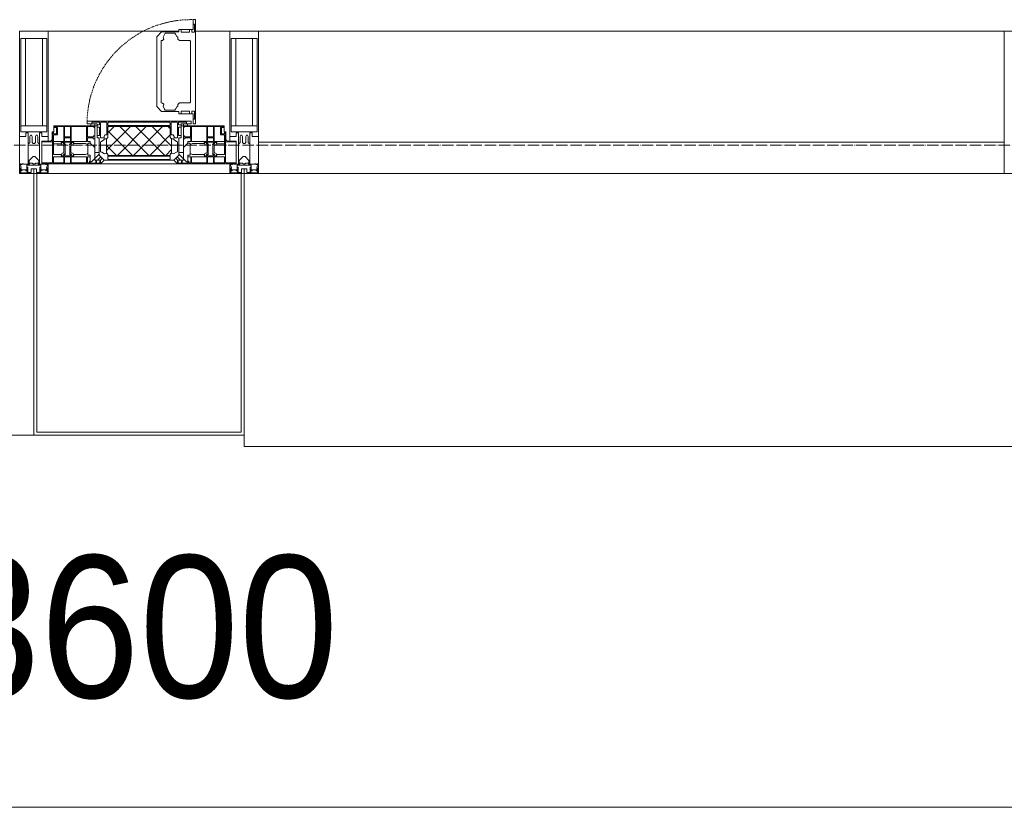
# Model space of a CAD drawing. Header units: millimetres. Extents: x -816133 to 919604, y 87941 to 147341.
# Tile 103 of 201: x -25662 to -23929, y 119409 to 120794. Entities that reach past the tile are written whole.
import ezdxf

# ---------------------------------------------------------------- set-up
doc = ezdxf.new("R2010")
doc.units = ezdxf.units.MM
doc.linetypes.add('-D1-02х01', pattern=[3, 2, -1])
doc.linetypes.add('ADSK_Линия сетки', pattern=[25, 20, -2.5, 0, -2.5])
for name, color, linetype, lineweight in [('A-010-D_DIM', 7, 'Continuous', 9), ('A-214-M_CURT_WALL', 7, 'Continuous', 18), ('A-215-M_CURT_PANEL', 7, 'Continuous', 18), ('A-280-M_COLUMN', 7, 'Continuous', 18), ('A-314-M_WINDOW', 7, 'Continuous', 18), ('Z-030-M_GRID', 7, 'Continuous', 9), ('Z-060-M_DETAIL', 7, 'Continuous', 18), ('СС-011-ПОЖ-СИГНАЛИЗАЦИЯ', 1, 'Continuous', 30)]:
    doc.layers.add(name, color=color, linetype=linetype, lineweight=lineweight)
doc.styles.add('Arial_3', font='arial.ttf', dxfattribs={"width": 0.9, "height": 500})

# ---------------------------------------------------------------- blocks, each defined once
blk = doc.blocks.new('10эт')
at = {"layer": 'A-215-M_CURT_PANEL', "lineweight": 5}
h = blk.add_hatch(dxfattribs=at)
h.set_pattern_fill('FP_34', color=9, style=0, pattern_type=2)
h.set_pattern_definition([(45, (221501.717, 104051.05), (-14.1421356, 14.1421356), []), (135, (221501.717, 104051.05), (-14.1421356, -14.1421356), [])])
h.paths.add_polyline_path([(334797.2, 119432.9), (334906.3, 119432.9), (334906.7, 119435.1), (334909, 119437.4), (334909, 119461.8), (334906.3, 119464.5), (334905.4, 119483.8), (334797.1, 119482.8), (334797.1, 119464.5), (334794.5, 119461.8), (334794.5, 119437.4), (334796.8, 119435.1)])
at = {"layer": 'A-010-D_DIM', "color": 9, "lineweight": 20}
for p, q in [((332751.7, 118286.6), (336951.7, 118286.6)), ((336351.7, 118286.6), (340551.7, 118286.6))]:
    blk.add_line(p, q, dxfattribs=at)
at = {"layer": 'A-214-M_CURT_WALL', "color": 9, "lineweight": 5, "extrusion": (0, 0, -1)}
for p, q in [((334641.7, 119651.1), (334641.7, 119401.1)), ((334691.7, 119651.1), (334641.7, 119651.1)), ((334691.7, 119458.1), (334691.7, 119651.1)), ((335011.7, 119651.1), (335011.7, 119458.1)), ((335061.7, 119651.1), (335011.7, 119651.1)), ((335061.7, 119401.1), (335061.7, 119651.1)), ((336374.2, 119651.1), (336374.2, 119401.1)), ((336401.7, 119651.1), (336374.2, 119651.1)), ((334691.7, 119401.1), (334691.7, 119418.1)), ((335011.7, 119418.1), (335011.7, 119401.1)), ((334641.7, 119401.1), (334666.7, 119401.1)), ((334671.7, 119401.1), (334691.7, 119401.1)), ((335011.7, 119401.1), (335031.7, 119401.1)), ((335036.7, 119401.1), (335061.7, 119401.1)), ((336374.2, 119401.1), (336399.2, 119401.1))]:
    blk.add_line(p, q, dxfattribs=at)
at = {"layer": 'A-214-M_CURT_WALL', "color": 9, "lineweight": 5}
for p, q in [((334921.8, 119651.1), (334691.7, 119651.1)), ((335011.7, 119651.1), (334951.3, 119651.1)), ((336374.2, 119651.1), (335061.7, 119651.1))]:
    blk.add_line(p, q, dxfattribs=at)
at = {"layer": 'A-215-M_CURT_PANEL', "color": 9, "lineweight": 5}
for p, q in [((336374.2, 119456.1), (335061.7, 119456.1)), ((335061.7, 119456.1), (335061.7, 119401.1)), ((336374.2, 119401.1), (336374.2, 119456.1)), ((335061.7, 119401.1), (336374.2, 119401.1))]:
    blk.add_line(p, q, dxfattribs=at)
at = {"layer": 'A-280-M_COLUMN', "color": 9, "lineweight": 5}
for p, q in [((334666.7, 119401.1), (334671.7, 119401.1)), ((334666.7, 118941.1), (334666.7, 119401.1)), ((334671.7, 119401.1), (334671.7, 118946.1)), ((335011.7, 119401.1), (334691.7, 119401.1)), ((335031.7, 119401.1), (335036.7, 119401.1)), ((335031.7, 118946.1), (335031.7, 119401.1)), ((335036.7, 119401.1), (335036.7, 118941.1)), ((333304.2, 118941.1), (334666.7, 118941.1)), ((335036.7, 118941.1), (334666.7, 118941.1)), ((334671.7, 118946.1), (335031.7, 118946.1)), ((335036.7, 118921.1), (335036.7, 118941.1)), ((335036.7, 118921.1), (336399.2, 118921.1))]:
    blk.add_line(p, q, dxfattribs=at)
at = {"layer": 'A-314-M_WINDOW', "color": 9, "lineweight": 5}
for p, q in [((334946.8, 119671.6), (334946.8, 119654)), ((334951.3, 119671.6), (334946.8, 119671.6)), ((334951.3, 119671.6), (334951.3, 119488.6)), ((334891.4, 119650), (334882.8, 119641.5)), ((334921.8, 119650), (334891.4, 119650)), ((334897.6, 119647.8), (334896.7, 119645.7)), ((334915, 119647.8), (334897.6, 119647.8)), ((334915.8, 119646), (334915, 119647.8)), ((334921.8, 119654), (334921.8, 119650)), ((334946.8, 119654), (334921.8, 119654)), ((334925.8, 119649.4), (334925.8, 119654)), ((334940.8, 119649.4), (334925.8, 119649.4)), ((334940.8, 119654), (334940.8, 119649.4)), ((334944.8, 119649.4), (334944.8, 119654)), ((334949.6, 119649.4), (334944.8, 119649.4)), ((334949.6, 119663.4), (334946.8, 119663.4)), ((334949.6, 119663.4), (334949.6, 119649.4)), ((334882.8, 119518.7), (334882.8, 119641.5)), ((334893.1, 119635.2), (334890.8, 119634.8)), ((334890.8, 119580.1), (334890.8, 119634.8)), ((334893.1, 119635.2), (334895.2, 119637.4)), ((334896.7, 119645.7), (334894.1, 119640.8)), ((334894.1, 119640.8), (334895.2, 119637.4)), ((334915.8, 119646), (334918.4, 119642)), ((334918.4, 119642), (334920.3, 119640.7)), ((334920.3, 119640.7), (334920.3, 119637.5)), ((334920.3, 119637.5), (334922.9, 119634.9)), ((334922.9, 119634.9), (334941.2, 119634.9)), ((334941.2, 119634.9), (334942.3, 119633.8)), ((334942.3, 119526.3), (334942.3, 119633.8)), ((334890.8, 119580.1), (334890.8, 119525.3)), ((334893.1, 119524.9), (334890.8, 119525.3)), ((334941.2, 119525.2), (334942.3, 119526.3)), ((334891.4, 119510.1), (334882.8, 119518.7)), ((334921.8, 119510.1), (334891.4, 119510.1)), ((334893.1, 119524.9), (334895.2, 119522.7)), ((334894.1, 119519.3), (334895.2, 119522.7)), ((334896.7, 119514.4), (334894.1, 119519.3)), ((334897.6, 119512.3), (334896.7, 119514.4)), ((334915, 119512.3), (334897.6, 119512.3)), ((334915.8, 119514.1), (334915, 119512.3)), ((334915.8, 119514.1), (334918.4, 119518.1)), ((334918.4, 119518.1), (334920.3, 119519.4)), ((334920.3, 119522.6), (334922.9, 119525.2)), ((334920.3, 119519.4), (334920.3, 119522.6)), ((334921.8, 119506.1), (334921.8, 119510.1)), ((334922.9, 119525.2), (334941.2, 119525.2)), ((334925.8, 119510.7), (334925.8, 119506.1)), ((334940.8, 119510.7), (334925.8, 119510.7)), ((334940.8, 119506.1), (334940.8, 119510.7)), ((334944.8, 119510.7), (334944.8, 119506.1)), ((334949.6, 119510.7), (334944.8, 119510.7)), ((334949.6, 119496.7), (334949.6, 119510.7)), ((334760.2, 119493.1), (334943.2, 119493.1)), ((334760.2, 119488.6), (334760.2, 119493.1)), ((334946.8, 119506.1), (334921.8, 119506.1)), ((334943.2, 119493.1), (334943.2, 119488.6)), ((334946.8, 119488.6), (334946.8, 119506.1)), ((334949.6, 119496.7), (334946.8, 119496.7)), ((334698.7, 119474.6), (334701.7, 119474.6)), ((334698.7, 119461.1), (334698.7, 119474.6)), ((334699.7, 119421.1), (334699.7, 119474.6)), ((334701.2, 119470.6), (334701.2, 119474.6)), ((334701.7, 119485.1), (334773.7, 119485.1)), ((334701.7, 119474.6), (334701.7, 119485.1)), ((334703.2, 119483.6), (334719.3, 119483.6)), ((334703.2, 119482.1), (334703.2, 119483.6)), ((334708.2, 119482.1), (334703.2, 119482.1)), ((334706.7, 119470.6), (334706.7, 119480.6)), ((334708.2, 119469.1), (334708.2, 119482.1)), ((334719.3, 119457.6), (334719.3, 119483.6)), ((334720.7, 119483.6), (334730.9, 119483.6)), ((334720.7, 119483.6), (334720.7, 119465.6)), ((334730.9, 119483.6), (334730.9, 119465.6)), ((334732.4, 119483.6), (334759.2, 119483.6)), ((334732.4, 119457.6), (334732.4, 119483.6)), ((334759.2, 119457.6), (334759.2, 119483.6)), ((334777.8, 119488.6), (334760.2, 119488.6)), ((334760.9, 119483.6), (334772.2, 119483.6)), ((334760.9, 119465.6), (334760.9, 119483.6)), ((334766.7, 119485.1), (334766.7, 119488.6)), ((334766.7, 119488.6), (334773.7, 119488.6)), ((334773.7, 119485.1), (334766.7, 119485.1)), ((334772.2, 119483.6), (334772.2, 119481.7)), ((334772.2, 119481.7), (334773.7, 119481.7)), ((334773.7, 119488.6), (334773.7, 119485.1)), ((334773.7, 119485.1), (334777.8, 119485.1)), ((334773.7, 119485.1), (334773.7, 119424.6)), ((334777.8, 119463.6), (334777.8, 119488.6)), ((334925.6, 119488.6), (334925.6, 119463.6)), ((334943.2, 119488.6), (334925.6, 119488.6)), ((334925.6, 119485.1), (334929.7, 119485.1)), ((334929.7, 119488.6), (334929.7, 119485.1)), ((334936.8, 119488.6), (334929.7, 119488.6)), ((334929.7, 119485.1), (334936.8, 119485.1)), ((334929.7, 119485.1), (335001.7, 119485.1)), ((334929.7, 119424.6), (334929.7, 119485.1)), ((334931.3, 119481.7), (334929.7, 119481.7)), ((334942.5, 119483.6), (334931.3, 119483.6)), ((334931.3, 119483.6), (334931.3, 119481.7)), ((334936.8, 119485.1), (334936.8, 119488.6)), ((334942.5, 119465.6), (334942.5, 119483.6)), ((334971.1, 119483.6), (334944.2, 119483.6)), ((334944.2, 119457.6), (334944.2, 119483.6)), ((334951.3, 119488.6), (334946.8, 119488.6)), ((334971.1, 119457.6), (334971.1, 119483.6)), ((334972.5, 119483.6), (334972.5, 119465.6)), ((334982.7, 119483.6), (334972.5, 119483.6)), ((334982.7, 119483.6), (334982.7, 119465.6)), ((334984.2, 119457.6), (334984.2, 119483.6)), ((335000.2, 119483.6), (334984.2, 119483.6)), ((334995.2, 119482.1), (335000.2, 119482.1)), ((334995.2, 119469.1), (334995.2, 119482.1)), ((334996.7, 119470.6), (334996.7, 119480.6)), ((335000.2, 119482.1), (335000.2, 119483.6)), ((335001.7, 119485.1), (335001.7, 119474.6)), ((335001.7, 119474.6), (335004.7, 119474.6)), ((335002.2, 119470.6), (335002.2, 119474.6)), ((335003.7, 119421.1), (335003.7, 119474.6)), ((335004.7, 119474.6), (335004.7, 119461.1)), ((334680.7, 119458.1), (334695.7, 119458.1)), ((334680.7, 119418.1), (334680.7, 119458.1)), ((334680.7, 119456.6), (334699.7, 119456.6)), ((334706.7, 119470.6), (334701.2, 119470.6)), ((334701.2, 119434.7), (334701.2, 119469.1)), ((334701.2, 119469.1), (334708.2, 119469.1)), ((334701.2, 119457.6), (334719.3, 119457.6)), ((334720.7, 119465.6), (334730.9, 119465.6)), ((334720.7, 119457.5), (334720.7, 119463.7)), ((334730.9, 119463.7), (334720.7, 119463.7)), ((334720.7, 119457.5), (334730.9, 119457.5)), ((334720.7, 119456.1), (334720.7, 119453.8)), ((334730.9, 119456.1), (334720.7, 119456.1)), ((334730.9, 119457.5), (334730.9, 119463.7)), ((334730.9, 119456.1), (334730.9, 119453.8)), ((334759.2, 119457.6), (334732.4, 119457.6)), ((334771.6, 119465.6), (334760.9, 119465.6)), ((334760.9, 119463.7), (334760.9, 119457.6)), ((334771.3, 119463.7), (334760.9, 119463.7)), ((334760.9, 119457.6), (334765.8, 119457.6)), ((334765.8, 119457.6), (334765.8, 119454.6)), ((334771.3, 119462.2), (334771.3, 119463.7)), ((334773.7, 119462.2), (334771.3, 119462.2)), ((334771.6, 119467.2), (334771.6, 119465.6)), ((334773.7, 119467.2), (334771.6, 119467.2)), ((334773.7, 119467.2), (334773.7, 119462.2)), ((334781.8, 119463.6), (334777.8, 119463.6)), ((334781.8, 119433.1), (334781.8, 119463.6)), ((334921.7, 119463.6), (334921.7, 119433.1)), ((334925.6, 119463.6), (334921.7, 119463.6)), ((334929.7, 119467.2), (334929.7, 119462.2)), ((334929.7, 119467.2), (334931.8, 119467.2)), ((334929.7, 119462.2), (334932.1, 119462.2)), ((334931.8, 119467.2), (334931.8, 119465.6)), ((334931.8, 119465.6), (334942.5, 119465.6)), ((334932.1, 119463.7), (334942.6, 119463.7)), ((334932.1, 119462.2), (334932.1, 119463.7)), ((334937.6, 119457.6), (334937.6, 119454.6)), ((334942.6, 119457.6), (334937.6, 119457.6)), ((334942.6, 119463.7), (334942.6, 119457.6)), ((334944.2, 119457.6), (334971.1, 119457.6)), ((334982.7, 119465.6), (334972.5, 119465.6)), ((334972.5, 119457.5), (334972.5, 119463.7)), ((334972.5, 119463.7), (334982.7, 119463.7)), ((334982.7, 119457.5), (334972.5, 119457.5)), ((334972.5, 119456.1), (334972.5, 119453.8)), ((334972.5, 119456.1), (334982.7, 119456.1)), ((334982.7, 119457.5), (334982.7, 119463.7)), ((334982.7, 119456.1), (334982.7, 119453.8)), ((335002.2, 119457.6), (334984.2, 119457.6)), ((335002.2, 119469.1), (334995.2, 119469.1)), ((334996.7, 119470.6), (335002.2, 119470.6)), ((335002.2, 119434.7), (335002.2, 119469.1)), ((335022.7, 119456.6), (335003.7, 119456.6)), ((335007.7, 119458.1), (335022.7, 119458.1)), ((335022.7, 119458.1), (335022.7, 119418.1)), ((334715.3, 119453.4), (334701.2, 119453.4)), ((334714.5, 119455.8), (334715.9, 119451.8)), ((334719.2, 119455.8), (334714.5, 119455.8)), ((334719.6, 119450), (334715.9, 119451.8)), ((334719.2, 119454.9), (334718.4, 119453.1)), ((334718.4, 119453.1), (334721.6, 119451.5)), ((334719.2, 119454.9), (334719.2, 119455.8)), ((334719.6, 119450), (334719.6, 119437.8)), ((334722.3, 119452.2), (334720.7, 119453.8)), ((334721.6, 119451.5), (334722.3, 119452.2)), ((334721.6, 119436.4), (334721.6, 119451.5)), ((334729.3, 119452.2), (334730.9, 119453.8)), ((334730, 119451.5), (334729.3, 119452.2)), ((334733.3, 119453.1), (334730, 119451.5)), ((334730, 119436.4), (334730, 119451.5)), ((334732, 119450), (334735.8, 119451.8)), ((334732, 119450), (334732, 119437.8)), ((334732.4, 119455.8), (334737.1, 119455.8)), ((334732.4, 119454.9), (334732.4, 119455.8)), ((334732.4, 119454.9), (334733.3, 119453.1)), ((334737.1, 119455.8), (334735.8, 119451.8)), ((334757.6, 119453.6), (334736.4, 119453.6)), ((334761.8, 119451.9), (334757.6, 119453.6)), ((334761.8, 119453.3), (334763.1, 119454.6)), ((334761.8, 119453.3), (334761.8, 119451.9)), ((334761.8, 119436.1), (334761.8, 119451.9)), ((334765.8, 119454.6), (334763.1, 119454.6)), ((334765.8, 119454.6), (334773.7, 119446.7)), ((334773.7, 119446.7), (334773.7, 119437.9)), ((334937.6, 119454.6), (334929.7, 119446.7)), ((334929.7, 119446.7), (334929.7, 119437.9)), ((334937.6, 119454.6), (334940.3, 119454.6)), ((334941.6, 119453.3), (334940.3, 119454.6)), ((334941.6, 119451.9), (334945.8, 119453.6)), ((334941.6, 119453.3), (334941.6, 119451.9)), ((334941.6, 119436.1), (334941.6, 119451.9)), ((334945.8, 119453.6), (334967.1, 119453.6)), ((334966.3, 119455.8), (334967.7, 119451.8)), ((334971, 119455.8), (334966.3, 119455.8)), ((334971.4, 119450), (334967.7, 119451.8)), ((334971, 119454.9), (334970.1, 119453.1)), ((334970.1, 119453.1), (334973.4, 119451.5)), ((334971, 119454.9), (334971, 119455.8)), ((334971.4, 119450), (334971.4, 119437.8)), ((334974.1, 119452.2), (334972.5, 119453.8)), ((334973.4, 119451.5), (334974.1, 119452.2)), ((334973.4, 119436.4), (334973.4, 119451.5)), ((334981.1, 119452.2), (334982.7, 119453.8)), ((334981.8, 119451.5), (334981.1, 119452.2)), ((334985.1, 119453.1), (334981.8, 119451.5)), ((334981.8, 119436.4), (334981.8, 119451.5)), ((334983.8, 119450), (334987.6, 119451.8)), ((334983.8, 119450), (334983.8, 119437.8)), ((334984.2, 119455.8), (334988.9, 119455.8)), ((334984.2, 119454.9), (334984.2, 119455.8)), ((334984.2, 119454.9), (334985.1, 119453.1)), ((334988.9, 119455.8), (334987.6, 119451.8)), ((334988.1, 119453.4), (335002.2, 119453.4)), ((334715.4, 119434.7), (334701.2, 119434.7)), ((334701.2, 119430.4), (334719.3, 119430.4)), ((334701.2, 119418.1), (334701.2, 119430.4)), ((334714.5, 119432), (334715.9, 119436)), ((334719.2, 119432), (334714.5, 119432)), ((334719.6, 119437.8), (334715.9, 119436)), ((334718.4, 119434.8), (334721.6, 119436.4)), ((334719.2, 119433), (334718.4, 119434.8)), ((334719.2, 119433), (334719.2, 119432)), ((334719.3, 119430.4), (334719.3, 119419.6)), ((334722.3, 119435.7), (334720.7, 119434.1)), ((334720.7, 119432), (334720.7, 119434.1)), ((334730.9, 119432), (334720.7, 119432)), ((334720.7, 119430.5), (334730.9, 119430.5)), ((334720.7, 119419.3), (334720.7, 119430.5)), ((334721.6, 119436.4), (334722.3, 119435.7)), ((334730, 119436.4), (334729.3, 119435.7)), ((334729.3, 119435.7), (334730.9, 119434.1)), ((334733.3, 119434.8), (334730, 119436.4)), ((334730.9, 119432), (334730.9, 119434.1)), ((334730.9, 119419.3), (334730.9, 119430.5)), ((334732, 119437.8), (334735.8, 119436)), ((334732.4, 119433), (334733.3, 119434.8)), ((334732.4, 119433), (334732.4, 119432)), ((334732.4, 119432), (334737.1, 119432)), ((334759.2, 119430.4), (334732.4, 119430.4)), ((334732.4, 119430.4), (334732.4, 119419.6)), ((334737.1, 119432), (334735.8, 119436)), ((334757.6, 119434.5), (334736.3, 119434.5)), ((334761.8, 119436.1), (334757.6, 119434.5)), ((334759.2, 119419.6), (334759.2, 119430.4)), ((334760.9, 119419.6), (334760.9, 119430.5)), ((334760.9, 119430.5), (334765.8, 119430.5)), ((334761.8, 119433.5), (334761.8, 119436.1)), ((334765.8, 119433.5), (334761.8, 119433.5)), ((334764.4, 119423), (334765.8, 119423)), ((334764.4, 119421.5), (334764.4, 119423)), ((334764.4, 119421.5), (334764.4, 119419.6)), ((334766.9, 119421.5), (334764.4, 119421.5)), ((334765.8, 119430.5), (334765.8, 119433.5)), ((334765.8, 119423), (334765.8, 119430.5)), ((334765.8, 119419.3), (334765.8, 119421.5)), ((334768.3, 119421.5), (334766.9, 119421.5)), ((334781.8, 119434.9), (334768.3, 119421.5)), ((334773.7, 119437.9), (334781.8, 119437.9)), ((334773.7, 119424.6), (334783.8, 119424.6)), ((334775.9, 119424.6), (334778.7, 119424.6)), ((334775.9, 119422.6), (334775.9, 119424.6)), ((334775.9, 119422.6), (334775.9, 119419.3)), ((334776.8, 119422.6), (334775.9, 119422.6)), ((334776.8, 119419), (334776.8, 119422.6)), ((334784.5, 119430.3), (334778.7, 119424.6)), ((334781.8, 119437.9), (334781.8, 119434.9)), ((334790.3, 119424.6), (334781.8, 119433.1)), ((334782.8, 119422.6), (334782.8, 119419)), ((334783.8, 119422.6), (334782.8, 119422.6)), ((334783.8, 119424.6), (334787.1, 119427.8)), ((334783.8, 119424.6), (334787.1, 119427.8)), ((334783.8, 119422.6), (334783.8, 119424.6)), ((334783.8, 119418.1), (334783.8, 119424.6)), ((334790.3, 119424.6), (334783.8, 119418.1)), ((334787.1, 119427.8), (334784.5, 119430.3)), ((334787.1, 119427.8), (334790.3, 119424.6)), ((334913.1, 119424.6), (334790.3, 119424.6)), ((334921.7, 119433.1), (334913.1, 119424.6)), ((334913.1, 119424.6), (334916.4, 119427.8)), ((334919.6, 119418.1), (334913.1, 119424.6)), ((334916.4, 119427.8), (334918.9, 119430.3)), ((334919.6, 119424.6), (334916.4, 119427.8)), ((334916.4, 119427.8), (334919.6, 119424.6)), ((334918.9, 119430.3), (334924.7, 119424.6)), ((334919.6, 119422.6), (334919.6, 119424.6)), ((334919.6, 119424.6), (334919.6, 119418.1)), ((334919.6, 119424.6), (334929.7, 119424.6)), ((334919.6, 119422.6), (334920.6, 119422.6)), ((334920.6, 119422.6), (334920.6, 119419)), ((334921.7, 119437.9), (334921.7, 119434.9)), ((334929.7, 119437.9), (334921.7, 119437.9)), ((334921.7, 119434.9), (334935.1, 119421.5)), ((334927.6, 119424.6), (334924.7, 119424.6)), ((334926.6, 119422.6), (334927.6, 119422.6)), ((334926.6, 119419), (334926.6, 119422.6)), ((334927.6, 119422.6), (334927.6, 119424.6)), ((334927.6, 119422.6), (334927.6, 119419.3)), ((334935.1, 119421.5), (334936.5, 119421.5)), ((334936.5, 119421.5), (334939.1, 119421.5)), ((334937.6, 119433.5), (334941.6, 119433.5)), ((334937.6, 119430.5), (334937.6, 119433.5)), ((334937.6, 119423), (334937.6, 119430.5)), ((334942.6, 119430.5), (334937.6, 119430.5)), ((334939.1, 119423), (334937.6, 119423)), ((334937.6, 119419.3), (334937.6, 119421.5)), ((334939.1, 119421.5), (334939.1, 119423)), ((334939.1, 119421.5), (334939.1, 119419.6)), ((334941.6, 119436.1), (334945.8, 119434.5)), ((334941.6, 119433.5), (334941.6, 119436.1)), ((334942.6, 119419.6), (334942.6, 119430.5)), ((334944.2, 119419.6), (334944.2, 119430.4)), ((334944.2, 119430.4), (334971.1, 119430.4)), ((334945.8, 119434.5), (334967.1, 119434.5)), ((334966.3, 119432), (334967.7, 119436)), ((334971, 119432), (334966.3, 119432)), ((334971.4, 119437.8), (334967.7, 119436)), ((334970.1, 119434.8), (334973.4, 119436.4)), ((334971, 119433), (334970.1, 119434.8)), ((334971, 119433), (334971, 119432)), ((334971.1, 119430.4), (334971.1, 119419.6)), ((334974.1, 119435.7), (334972.5, 119434.1)), ((334972.5, 119432), (334972.5, 119434.1)), ((334972.5, 119432), (334982.7, 119432)), ((334972.5, 119419.3), (334972.5, 119430.5)), ((334982.7, 119430.5), (334972.5, 119430.5)), ((334973.4, 119436.4), (334974.1, 119435.7)), ((334981.8, 119436.4), (334981.1, 119435.7)), ((334981.1, 119435.7), (334982.7, 119434.1)), ((334985.1, 119434.8), (334981.8, 119436.4)), ((334982.7, 119432), (334982.7, 119434.1)), ((334982.7, 119419.3), (334982.7, 119430.5)), ((334983.8, 119437.8), (334987.6, 119436)), ((334984.2, 119433), (334985.1, 119434.8)), ((334984.2, 119433), (334984.2, 119432)), ((334984.2, 119432), (334988.9, 119432)), ((335002.2, 119430.4), (334984.2, 119430.4)), ((334984.2, 119430.4), (334984.2, 119419.6)), ((334988.9, 119432), (334987.6, 119436)), ((334988, 119434.7), (335002.2, 119434.7)), ((335002.2, 119418.1), (335002.2, 119430.4)), ((334680.7, 119419.6), (334698.2, 119419.6)), ((334783.8, 119418.1), (334680.7, 119418.1)), ((334698.2, 119419.6), (334699.7, 119421.1)), ((334719.3, 119419.6), (334701.2, 119419.6)), ((334730.9, 119419.3), (334720.7, 119419.3)), ((334732.4, 119419.6), (334759.2, 119419.6)), ((334764.4, 119419.6), (334760.9, 119419.6)), ((334775.9, 119419.3), (334765.8, 119419.3)), ((334782.8, 119419), (334776.8, 119419)), ((334919.6, 119418.1), (334783.8, 119418.1)), ((334783.8, 119418.1), (334919.6, 119418.1)), ((335022.7, 119418.1), (334919.6, 119418.1)), ((334920.6, 119419), (334926.6, 119419)), ((334927.6, 119419.3), (334937.6, 119419.3)), ((334939.1, 119419.6), (334942.6, 119419.6)), ((334971.1, 119419.6), (334944.2, 119419.6)), ((334972.5, 119419.3), (334982.7, 119419.3)), ((334984.2, 119419.6), (335002.2, 119419.6)), ((335005.2, 119419.6), (335003.7, 119421.1)), ((335022.7, 119419.6), (335005.2, 119419.6))]:
    blk.add_line(p, q, dxfattribs=at)
at = {"layer": 'A-314-M_WINDOW', "color": 9, "linetype": '-D1-02х01', "lineweight": 5}
blk.add_arc((334943.2, 119488.6), 183, 88.8555, 178.5909, dxfattribs=at)
at = {"layer": 'A-314-M_WINDOW', "color": 9, "lineweight": 5}
for centre, start, end in [((334695.7, 119461.1), 270, 0), ((335007.7, 119461.1), 180, 270)]:
    blk.add_arc(centre, 3, start, end, dxfattribs=at)
at = {"layer": 'Z-030-M_GRID', "color": 9, "linetype": 'ADSK_Линия сетки'}
blk.add_line((358421.7, 119451.1), (308438.4, 119451.1), dxfattribs=at)
at = {"layer": 'Z-060-M_DETAIL', "color": 9, "lineweight": 5}
for p, q in [((334641.7, 119466.3), (334641.7, 119651.1)), ((334641.7, 119651.1), (334666.7, 119651.1)), ((334691.7, 119651.1), (334666.7, 119651.1)), ((334691.7, 119466.3), (334691.7, 119651.1)), ((335011.7, 119466.3), (335011.7, 119651.1)), ((335011.7, 119651.1), (335036.7, 119651.1)), ((335061.7, 119651.1), (335036.7, 119651.1)), ((335061.7, 119466.3), (335061.7, 119651.1)), ((334643.7, 119638.4), (334666.7, 119638.4)), ((334643.7, 119638.4), (334643.7, 119474.6)), ((334651.8, 119485), (334651.8, 119638.4)), ((334689.7, 119638.4), (334666.7, 119638.4)), ((334681.6, 119485), (334681.6, 119638.4)), ((334689.7, 119638.4), (334689.7, 119474.6)), ((335013.7, 119638.4), (335036.7, 119638.4)), ((335013.7, 119638.4), (335013.7, 119474.6)), ((335021.8, 119485), (335021.8, 119638.4)), ((335059.7, 119638.4), (335036.7, 119638.4)), ((335051.6, 119485), (335051.6, 119638.4)), ((335059.7, 119638.4), (335059.7, 119474.6)), ((334760.2, 119493.1), (334760.2, 119488.6)), ((334760.2, 119493.1), (334943.2, 119493.1)), ((334768.4, 119491.4), (334782.4, 119491.4)), ((334768.4, 119491.4), (334768.4, 119488.6)), ((334782.4, 119491.4), (334782.4, 119486.6)), ((334783.8, 119490.3), (334784.8, 119491.4)), ((334784.8, 119491.4), (334794.4, 119491.4)), ((334794.4, 119491.4), (334795.3, 119490.4)), ((334797.8, 119491.4), (334796.8, 119490.4)), ((334905.6, 119491.4), (334797.8, 119491.4)), ((334905.6, 119491.4), (334906.6, 119490.4)), ((334909.1, 119491.4), (334908.1, 119490.4)), ((334918.6, 119491.4), (334909.1, 119491.4)), ((334919.6, 119490.3), (334918.6, 119491.4)), ((334921.1, 119491.4), (334921.1, 119486.6)), ((334935.1, 119491.4), (334921.1, 119491.4)), ((334935.1, 119491.4), (334935.1, 119488.6)), ((334943.2, 119493.1), (334943.2, 119488.6)), ((334666.7, 119485), (334643.7, 119485)), ((334666.2, 119474.6), (334643.7, 119474.6)), ((334666.7, 119485), (334689.7, 119485)), ((334667.2, 119474.6), (334689.7, 119474.6)), ((334760.2, 119488.6), (334777.8, 119488.6)), ((334777.8, 119488.6), (334777.8, 119463.6)), ((334782.4, 119486.6), (334777.8, 119486.6)), ((334777.8, 119482.6), (334782.4, 119482.6)), ((334782.4, 119482.6), (334782.4, 119467.6)), ((334783.8, 119463.5), (334783.8, 119490.3)), ((334795.3, 119490.4), (334795.3, 119468.8)), ((334796.8, 119490.4), (334796.8, 119486.6)), ((334796.8, 119486.6), (334797.8, 119485.6)), ((334796.8, 119482.9), (334797.9, 119484.1)), ((334796.8, 119464.6), (334796.8, 119482.9)), ((334798.1, 119483.8), (334797.1, 119482.8)), ((334797.1, 119482.8), (334797.1, 119464.5)), ((334797.8, 119485.6), (334905.6, 119485.6)), ((334905.5, 119484.1), (334797.9, 119484.1)), ((334905.4, 119483.8), (334798.1, 119483.8)), ((334906.3, 119482.8), (334905.4, 119483.8)), ((334906.6, 119482.9), (334905.5, 119484.1)), ((334906.6, 119486.6), (334905.6, 119485.6)), ((334906.3, 119464.5), (334906.3, 119482.8)), ((334906.6, 119490.4), (334906.6, 119486.6)), ((334906.6, 119464.6), (334906.6, 119482.9)), ((334908.1, 119490.4), (334908.1, 119468.8)), ((334919.6, 119463.5), (334919.6, 119490.3)), ((334921.1, 119486.6), (334925.6, 119486.6)), ((334921.1, 119482.6), (334921.1, 119467.6)), ((334925.6, 119482.6), (334921.1, 119482.6)), ((334943.2, 119488.6), (334925.6, 119488.6)), ((334925.6, 119488.6), (334925.6, 119463.6)), ((335036.7, 119485), (335013.7, 119485)), ((335036.2, 119474.6), (335013.7, 119474.6)), ((335036.7, 119485), (335059.7, 119485)), ((335037.2, 119474.6), (335059.7, 119474.6)), ((334652.7, 119466.3), (334641.7, 119466.3)), ((334652.7, 119472.3), (334652.7, 119466.3)), ((334656.7, 119472.3), (334652.7, 119472.3)), ((334656.7, 119454.1), (334656.7, 119472.3)), ((334659.7, 119466.3), (334660.9, 119468.3)), ((334659.7, 119466.3), (334659.7, 119455.7)), ((334662.6, 119468.3), (334660.9, 119468.3)), ((334662.6, 119468.3), (334663.8, 119466.1)), ((334663.8, 119466.1), (334663.8, 119455.7)), ((334670.9, 119468.3), (334669.6, 119466.1)), ((334669.6, 119466.1), (334669.6, 119455.7)), ((334670.9, 119468.3), (334672.6, 119468.3)), ((334673.8, 119466.3), (334672.6, 119468.3)), ((334673.8, 119466.3), (334673.8, 119455.7)), ((334676.7, 119472.3), (334680.7, 119472.3)), ((334676.7, 119454.1), (334676.7, 119472.3)), ((334680.7, 119472.3), (334680.7, 119466.3)), ((334680.7, 119466.3), (334691.7, 119466.3)), ((334782.4, 119467.6), (334777.8, 119467.6)), ((334777.8, 119463.6), (334781.8, 119463.6)), ((334781.8, 119463.6), (334781.8, 119433.1)), ((334790.1, 119463.5), (334783.8, 119463.5)), ((334785.7, 119457.6), (334784, 119456.7)), ((334784, 119456.7), (334784, 119439.4)), ((334785.7, 119457.6), (334789.7, 119460.1)), ((334789.7, 119460.1), (334791, 119462)), ((334791.6, 119468.8), (334790.1, 119466)), ((334790.1, 119466), (334790.1, 119463.5)), ((334791, 119462), (334794.3, 119462)), ((334795.3, 119468.8), (334791.6, 119468.8)), ((334794.3, 119462), (334796.8, 119464.6)), ((334797.1, 119464.5), (334794.5, 119461.8)), ((334794.5, 119461.8), (334794.5, 119437.4)), ((334909, 119461.8), (334906.3, 119464.5)), ((334909.2, 119462), (334906.6, 119464.6)), ((334908.1, 119468.8), (334911.8, 119468.8)), ((334909, 119437.4), (334909, 119461.8)), ((334912.4, 119462), (334909.2, 119462)), ((334911.8, 119468.8), (334913.4, 119466)), ((334913.7, 119460.1), (334912.4, 119462)), ((334913.4, 119466), (334913.4, 119463.5)), ((334913.4, 119463.5), (334919.6, 119463.5)), ((334917.7, 119457.6), (334913.7, 119460.1)), ((334917.7, 119457.6), (334919.5, 119456.7)), ((334919.5, 119456.7), (334919.5, 119439.4)), ((334921.1, 119467.6), (334925.6, 119467.6)), ((334921.7, 119463.6), (334921.7, 119433.1)), ((334925.6, 119463.6), (334921.7, 119463.6)), ((335022.7, 119466.3), (335011.7, 119466.3)), ((335022.7, 119472.3), (335022.7, 119466.3)), ((335026.7, 119472.3), (335022.7, 119472.3)), ((335026.7, 119454.1), (335026.7, 119472.3)), ((335029.7, 119466.3), (335030.9, 119468.3)), ((335029.7, 119466.3), (335029.7, 119455.7)), ((335032.6, 119468.3), (335030.9, 119468.3)), ((335032.6, 119468.3), (335033.8, 119466.1)), ((335033.8, 119466.1), (335033.8, 119455.7)), ((335040.9, 119468.3), (335039.6, 119466.1)), ((335039.6, 119466.1), (335039.6, 119455.7)), ((335040.9, 119468.3), (335042.6, 119468.3)), ((335043.8, 119466.3), (335042.6, 119468.3)), ((335043.8, 119466.3), (335043.8, 119455.7)), ((335046.7, 119472.3), (335050.7, 119472.3)), ((335046.7, 119454.1), (335046.7, 119472.3)), ((335050.7, 119472.3), (335050.7, 119466.3)), ((335050.7, 119466.3), (335061.7, 119466.3)), ((334658, 119454.1), (334656.7, 119454.1)), ((334656.7, 119454.1), (334656.7, 119418.1)), ((334658, 119454.1), (334659.7, 119455.7)), ((334665.4, 119454.1), (334663.8, 119455.7)), ((334666.7, 119454.1), (334665.4, 119454.1)), ((334666.7, 119454.1), (334668, 119454.1)), ((334668, 119454.1), (334669.6, 119455.7)), ((334675.4, 119454.1), (334673.8, 119455.7)), ((334675.4, 119454.1), (334676.7, 119454.1)), ((334676.7, 119454.1), (334676.7, 119418.1)), ((334784, 119439.4), (334786, 119438.4)), ((334919.5, 119439.4), (334917.4, 119438.4)), ((335028, 119454.1), (335026.7, 119454.1)), ((335026.7, 119454.1), (335026.7, 119418.1)), ((335028, 119454.1), (335029.7, 119455.7)), ((335035.4, 119454.1), (335033.8, 119455.7)), ((335036.7, 119454.1), (335035.4, 119454.1)), ((335036.7, 119454.1), (335038, 119454.1)), ((335038, 119454.1), (335039.6, 119455.7)), ((335045.4, 119454.1), (335043.8, 119455.7)), ((335045.4, 119454.1), (335046.7, 119454.1)), ((335046.7, 119454.1), (335046.7, 119418.1)), ((334658.2, 119424), (334665.2, 119431)), ((334658.2, 119419.5), (334658.2, 119424)), ((334665.2, 119431), (334666.7, 119431)), ((334668.2, 119431), (334666.7, 119431)), ((334675.2, 119424), (334668.2, 119431)), ((334675.2, 119419.5), (334675.2, 119424)), ((334781.8, 119433.1), (334790.3, 119424.6)), ((334786, 119438.4), (334790.9, 119435.8)), ((334913.1, 119424.6), (334790.3, 119424.6)), ((334790.9, 119435.8), (334794.4, 119436.9)), ((334796.5, 119434.8), (334794.4, 119436.9)), ((334794.5, 119437.4), (334796.8, 119435.1)), ((334796.5, 119434.8), (334796.9, 119432.6)), ((334796.8, 119435.1), (334797.2, 119432.9)), ((334797.8, 119431.6), (334796.8, 119430.6)), ((334796.8, 119430.6), (334796.8, 119426.9)), ((334796.8, 119426.9), (334797.8, 119425.9)), ((334851.7, 119432.6), (334796.9, 119432.6)), ((334797.2, 119432.9), (334906.3, 119432.9)), ((334905.6, 119431.6), (334797.8, 119431.6)), ((334797.8, 119425.9), (334905.6, 119425.9)), ((334851.7, 119432.6), (334906.5, 119432.6)), ((334905.6, 119431.6), (334906.6, 119430.6)), ((334906.6, 119426.9), (334905.6, 119425.9)), ((334906.3, 119432.9), (334906.7, 119435.1)), ((334906.9, 119434.8), (334906.5, 119432.6)), ((334906.6, 119430.6), (334906.6, 119426.9)), ((334906.7, 119435.1), (334909, 119437.4)), ((334906.9, 119434.8), (334909, 119436.9)), ((334912.5, 119435.8), (334909, 119436.9)), ((334917.4, 119438.4), (334912.5, 119435.8)), ((334921.7, 119433.1), (334913.1, 119424.6)), ((335028.2, 119424), (335035.2, 119431)), ((335028.2, 119419.5), (335028.2, 119424)), ((335035.2, 119431), (335036.7, 119431)), ((335038.2, 119431), (335036.7, 119431)), ((335045.2, 119424), (335038.2, 119431)), ((335045.2, 119419.5), (335045.2, 119424)), ((334642.9, 119415.6), (334641.7, 119415.3)), ((334641.7, 119401.1), (334641.7, 119415.3)), ((334644.4, 119418.1), (334642.9, 119418.1)), ((334642.9, 119418.1), (334642.9, 119415.6)), ((334644.2, 119411.6), (334642.9, 119415.6)), ((334644.2, 119411.6), (334643, 119410.9)), ((334643, 119402.4), (334643, 119410.9)), ((334643.5, 119411.2), (334644.2, 119409)), ((334644.2, 119409), (334644.2, 119405.5)), ((334645.4, 119405.5), (334644.2, 119405.5)), ((334644.4, 119418.1), (334644.4, 119417.1)), ((334644.4, 119417.1), (334645.4, 119417.1)), ((334647.7, 119418.7), (334645.4, 119417.1)), ((334645.4, 119405.5), (334645.4, 119407.6)), ((334645.4, 119407.6), (334652.5, 119407.6)), ((334648.3, 119417.7), (334647.7, 119418.7)), ((334659.3, 119417.7), (334648.3, 119417.7)), ((334652.5, 119407.6), (334652.5, 119405.5)), ((334653.5, 119405.5), (334652.5, 119405.5)), ((334653.5, 119405.5), (334654.5, 119408.3)), ((334654, 119408.7), (334655.4, 119412.4)), ((334654, 119408.7), (334654.9, 119407.9)), ((334654.5, 119410.1), (334654.5, 119415.9)), ((334654.5, 119415.9), (334666.7, 119415.9)), ((334654.9, 119402.4), (334654.9, 119407.9)), ((334656.2, 119412.3), (334655.5, 119412.4)), ((334656.2, 119402.6), (334656.2, 119412.3)), ((334656.7, 119418.1), (334659.2, 119418.1)), ((334659.2, 119419.5), (334658.2, 119419.5)), ((334659.2, 119418.1), (334659.2, 119419.5)), ((334659.3, 119419.1), (334659.3, 119417.7)), ((334664.1, 119419.1), (334659.3, 119419.1)), ((334666.7, 119409.1), (334661.9, 119409.1)), ((334661.9, 119402.6), (334661.9, 119409.1)), ((334664.1, 119419.1), (334664.1, 119417.9)), ((334664.1, 119417.9), (334666.7, 119417.9)), ((334669.3, 119417.9), (334666.7, 119417.9)), ((334666.7, 119415.9), (334666.7, 119417.9)), ((334666.7, 119415.9), (334666.7, 119417.9)), ((334678.9, 119415.9), (334666.7, 119415.9)), ((334666.7, 119401.1), (334666.7, 119409.1)), ((334666.7, 119409.1), (334671.5, 119409.1)), ((334666.7, 119401.1), (334666.7, 119409.1)), ((334669.3, 119419.1), (334669.3, 119417.9)), ((334669.3, 119419.1), (334674.1, 119419.1)), ((334671.5, 119402.6), (334671.5, 119409.1)), ((334674.1, 119419.1), (334674.1, 119417.7)), ((334674.1, 119417.7), (334685.1, 119417.7)), ((334674.2, 119419.5), (334675.2, 119419.5)), ((334674.2, 119418.1), (334674.2, 119419.5)), ((334676.7, 119418.1), (334674.2, 119418.1)), ((334677.2, 119412.3), (334678, 119412.4)), ((334677.2, 119402.6), (334677.2, 119412.3)), ((334679.4, 119408.7), (334678.1, 119412.4)), ((334679.4, 119408.7), (334678.5, 119407.9)), ((334678.5, 119402.4), (334678.5, 119407.9)), ((334678.9, 119410.1), (334678.9, 119415.9)), ((334679.9, 119405.5), (334678.9, 119408.3)), ((334679.9, 119405.5), (334680.9, 119405.5)), ((334688, 119407.6), (334680.9, 119407.6)), ((334680.9, 119407.6), (334680.9, 119405.5)), ((334685.1, 119417.7), (334685.7, 119418.7)), ((334685.7, 119418.7), (334688, 119417.1)), ((334689, 119417.1), (334688, 119417.1)), ((334688, 119405.5), (334688, 119407.6)), ((334688, 119405.5), (334689.2, 119405.5)), ((334689, 119418.1), (334689, 119417.1)), ((334689, 119418.1), (334690.6, 119418.1)), ((334689.2, 119411.6), (334690.6, 119415.6)), ((334689.2, 119411.6), (334690.4, 119410.9)), ((334689.9, 119411.2), (334689.2, 119409)), ((334689.2, 119409), (334689.2, 119405.5)), ((334690.4, 119402.4), (334690.4, 119410.9)), ((334690.6, 119418.1), (334690.6, 119415.6)), ((334690.6, 119415.6), (334691.7, 119415.3)), ((334691.7, 119401.1), (334691.7, 119415.3)), ((335012.9, 119415.6), (335011.7, 119415.3)), ((335011.7, 119401.1), (335011.7, 119415.3)), ((335014.4, 119418.1), (335012.9, 119418.1)), ((335012.9, 119418.1), (335012.9, 119415.6)), ((335014.2, 119411.6), (335012.9, 119415.6)), ((335014.2, 119411.6), (335013, 119410.9)), ((335013, 119402.4), (335013, 119410.9)), ((335013.5, 119411.2), (335014.2, 119409)), ((335014.2, 119409), (335014.2, 119405.5)), ((335015.4, 119405.5), (335014.2, 119405.5)), ((335014.4, 119418.1), (335014.4, 119417.1)), ((335014.4, 119417.1), (335015.4, 119417.1)), ((335017.7, 119418.7), (335015.4, 119417.1)), ((335015.4, 119405.5), (335015.4, 119407.6)), ((335015.4, 119407.6), (335022.5, 119407.6)), ((335018.3, 119417.7), (335017.7, 119418.7)), ((335029.3, 119417.7), (335018.3, 119417.7)), ((335022.5, 119407.6), (335022.5, 119405.5)), ((335023.5, 119405.5), (335022.5, 119405.5)), ((335023.5, 119405.5), (335024.5, 119408.3)), ((335024, 119408.7), (335025.4, 119412.4)), ((335024, 119408.7), (335024.9, 119407.9)), ((335024.5, 119410.1), (335024.5, 119415.9)), ((335024.5, 119415.9), (335036.7, 119415.9)), ((335024.9, 119402.4), (335024.9, 119407.9)), ((335026.2, 119412.3), (335025.5, 119412.4)), ((335026.2, 119402.6), (335026.2, 119412.3)), ((335026.7, 119418.1), (335029.2, 119418.1)), ((335029.2, 119419.5), (335028.2, 119419.5)), ((335029.2, 119418.1), (335029.2, 119419.5)), ((335029.3, 119419.1), (335029.3, 119417.7)), ((335034.1, 119419.1), (335029.3, 119419.1)), ((335036.7, 119409.1), (335031.9, 119409.1)), ((335031.9, 119402.6), (335031.9, 119409.1)), ((335034.1, 119419.1), (335034.1, 119417.9)), ((335034.1, 119417.9), (335036.7, 119417.9)), ((335039.3, 119417.9), (335036.7, 119417.9)), ((335036.7, 119415.9), (335036.7, 119417.9)), ((335036.7, 119415.9), (335036.7, 119417.9)), ((335048.9, 119415.9), (335036.7, 119415.9)), ((335036.7, 119401.1), (335036.7, 119409.1)), ((335036.7, 119409.1), (335041.5, 119409.1)), ((335036.7, 119401.1), (335036.7, 119409.1)), ((335039.3, 119419.1), (335039.3, 119417.9)), ((335039.3, 119419.1), (335044.1, 119419.1)), ((335041.5, 119402.6), (335041.5, 119409.1)), ((335044.1, 119419.1), (335044.1, 119417.7)), ((335044.1, 119417.7), (335055.1, 119417.7)), ((335044.2, 119419.5), (335045.2, 119419.5)), ((335044.2, 119418.1), (335044.2, 119419.5)), ((335046.7, 119418.1), (335044.2, 119418.1)), ((335047.2, 119412.3), (335048, 119412.4)), ((335047.2, 119402.6), (335047.2, 119412.3)), ((335049.4, 119408.7), (335048.1, 119412.4)), ((335049.4, 119408.7), (335048.5, 119407.9)), ((335048.5, 119402.4), (335048.5, 119407.9)), ((335048.9, 119410.1), (335048.9, 119415.9)), ((335049.9, 119405.5), (335048.9, 119408.3)), ((335049.9, 119405.5), (335050.9, 119405.5)), ((335058, 119407.6), (335050.9, 119407.6)), ((335050.9, 119407.6), (335050.9, 119405.5)), ((335055.1, 119417.7), (335055.7, 119418.7)), ((335055.7, 119418.7), (335058, 119417.1)), ((335059, 119417.1), (335058, 119417.1)), ((335058, 119405.5), (335058, 119407.6)), ((335058, 119405.5), (335059.2, 119405.5)), ((335059, 119418.1), (335059, 119417.1)), ((335059, 119418.1), (335060.6, 119418.1)), ((335059.2, 119411.6), (335060.6, 119415.6)), ((335059.2, 119411.6), (335060.4, 119410.9)), ((335059.9, 119411.2), (335059.2, 119409)), ((335059.2, 119409), (335059.2, 119405.5)), ((335060.4, 119402.4), (335060.4, 119410.9)), ((335060.6, 119418.1), (335060.6, 119415.6)), ((335060.6, 119415.6), (335061.7, 119415.3)), ((335061.7, 119401.1), (335061.7, 119415.3)), ((334641.7, 119401.1), (334666.7, 119401.1)), ((334643, 119402.4), (334654.9, 119402.4)), ((334661.9, 119402.6), (334656.2, 119402.6)), ((334691.7, 119401.1), (334666.7, 119401.1)), ((334671.5, 119402.6), (334677.2, 119402.6)), ((334690.4, 119402.4), (334678.5, 119402.4)), ((335011.7, 119401.1), (335036.7, 119401.1)), ((335013, 119402.4), (335024.9, 119402.4)), ((335031.9, 119402.6), (335026.2, 119402.6)), ((335061.7, 119401.1), (335036.7, 119401.1)), ((335041.5, 119402.6), (335047.2, 119402.6)), ((335060.4, 119402.4), (335048.5, 119402.4))]:
    blk.add_line(p, q, dxfattribs=at)
for centre, start, end in [((334666.2, 119474.1), 0, 90), ((334667.2, 119474.1), 90, 180), ((335036.2, 119474.1), 0, 90), ((335037.2, 119474.1), 90, 180)]:
    blk.add_arc(centre, 0.5, start, end, dxfattribs=at)
at = {"layer": 'A-010-D_DIM', "color": 9, "lineweight": 30, "style": 'Arial_3', "width": 0.9}
blk.add_text('3600', height=250, dxfattribs=at).set_placement((334503, 118479.3))

msp = doc.modelspace()

# ---------------------------------------------------------------- block references
at = {"layer": 'СС-011-ПОЖ-СИГНАЛИЗАЦИЯ', "color": 9, "lineweight": 30}
msp.add_blockref('10эт', (-360303.7, 1122.9), dxfattribs=at)

doc.saveas('drawing.dxf')
